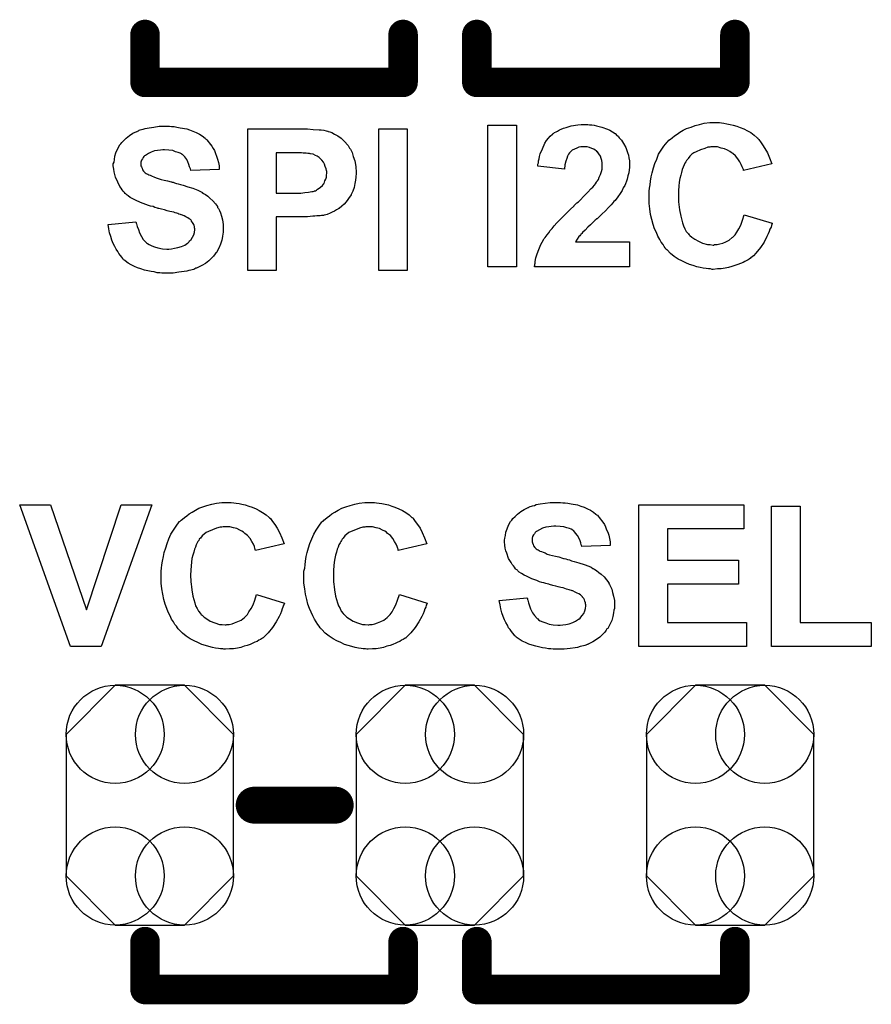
# Model space of a CAD drawing. Extents: x -0.52 to 0.5, y -1.13 to 1.12.
# Tile 6 of 15: x -0.11 to 0.12, y -0.72 to -0.45. Entities that reach past the tile are written whole.
import ezdxf

# ---------------------------------------------------------------- set-up
doc = ezdxf.new("R2010")
doc.units = 0
doc.layers.get('0').update_dxf_attribs({"linetype": 'CONTINUOUS'})
doc.layers.add('gto', color=2, linetype='CONTINUOUS')
doc.layers.add('gts', color=1, linetype='CONTINUOUS')

# ---------------------------------------------------------------- blocks, each defined once
blk = doc.blocks.new('D22')
at = {"const_width": 0.005}
blk.add_lwpolyline([(-0.0025, 0, 1), (0.0025, 0, 1)], format="xyb", close=True, dxfattribs=at)
blk = doc.blocks.new('D34')
at = {"const_width": 0.004}
blk.add_lwpolyline([(-0.002, 0, 1), (0.002, 0, 1)], format="xyb", close=True, dxfattribs=at)
blk = doc.blocks.new('D83')
blk.add_lwpolyline([(-0.0227, 0.0192), (-0.0227, -0.0192), (-0.0094, -0.0325), (0.0094, -0.0325), (0.0227, -0.0192), (0.0227, 0.0192), (0.0094, 0.0325), (-0.0094, 0.0325)], close=True)
for centre in [(-0.0094, 0.0192), (0.0094, 0.0192), (-0.0094, -0.0192), (0.0094, -0.0192)]:
    blk.add_circle(centre, 0.0133)

msp = doc.modelspace()

# ---------------------------------------------------------------- linework, layer by layer
at = {"layer": 'gto', "color": 2}
for points, const_width in [([(-0.08, -0.467), (-0.08, -0.454)], 0.008), ([(-0.01, -0.467), (-0.01, -0.454)], 0.008), ([(0.01, -0.467), (0.01, -0.454)], 0.008), ([(0.08, -0.467), (0.08, -0.454)], 0.008), ([(-0.08, -0.467), (-0.01, -0.467)], 0.008), ([(0.01, -0.467), (0.08, -0.467)], 0.008), ([(-0.0504, -0.663), (-0.0284, -0.663)], 0.01), ([(-0.08, -0.713), (-0.08, -0.7)], 0.008), ([(-0.01, -0.713), (-0.01, -0.7)], 0.008), ([(0.01, -0.713), (0.01, -0.7)], 0.008), ([(0.08, -0.713), (0.08, -0.7)], 0.008), ([(-0.08, -0.713), (-0.01, -0.713)], 0.008), ([(0.01, -0.713), (0.08, -0.713)], 0.008)]:
    msp.add_lwpolyline(points, dxfattribs=dict(at, const_width=const_width))
for points in [[(0.0758, -0.4779), (0.0764, -0.478), (0.077, -0.4781), (0.0778, -0.4782), (0.0787, -0.4784), (0.0795, -0.4786), (0.0805, -0.4789), (0.0814, -0.4792), (0.0824, -0.4796), (0.0834, -0.4801), (0.0843, -0.4806), (0.0852, -0.4813), (0.086, -0.482), (0.0861, -0.482), (0.0861, -0.4821), (0.0863, -0.4823), (0.0865, -0.4825), (0.0867, -0.4828), (0.0869, -0.4831), (0.0875, -0.4839), (0.0881, -0.4849), (0.0888, -0.4861), (0.0894, -0.4875), (0.09, -0.4891), (0.0823, -0.4909), (0.0823, -0.4909), (0.0823, -0.4908), (0.0823, -0.4906), (0.0822, -0.4904), (0.082, -0.4899), (0.0817, -0.4893), (0.0813, -0.4885), (0.0808, -0.4877), (0.0802, -0.4869), (0.0794, -0.4863), (0.0793, -0.4862), (0.079, -0.486), (0.0786, -0.4857), (0.078, -0.4854), (0.0772, -0.485), (0.0763, -0.4848), (0.0753, -0.4845), (0.0742, -0.4845), (0.0738, -0.4845), (0.0735, -0.4845), (0.0732, -0.4846), (0.0727, -0.4846), (0.0718, -0.4849), (0.0707, -0.4853), (0.0695, -0.4858), (0.0689, -0.4861), (0.0683, -0.4865), (0.0678, -0.487), (0.0673, -0.4876), (0.0673, -0.4876), (0.0672, -0.4878), (0.0671, -0.4879), (0.0669, -0.4882), (0.0667, -0.4885), (0.0664, -0.4889), (0.0662, -0.4894), (0.066, -0.49), (0.0657, -0.4906), (0.0655, -0.4914), (0.0653, -0.4922), (0.0651, -0.4931), (0.0649, -0.4941), (0.0648, -0.4951), (0.0647, -0.4963), (0.0647, -0.4976), (0.0647, -0.4976), (0.0647, -0.4979), (0.0647, -0.4983), (0.0647, -0.4987), (0.0647, -0.4994), (0.0648, -0.5001), (0.0649, -0.5008), (0.065, -0.5016), (0.0653, -0.5033), (0.0658, -0.5051), (0.0661, -0.5059), (0.0664, -0.5067), (0.0668, -0.5074), (0.0673, -0.508), (0.0673, -0.5081), (0.0674, -0.5081), (0.0676, -0.5083), (0.0678, -0.5085), (0.0683, -0.509), (0.0691, -0.5095), (0.0701, -0.5101), (0.0712, -0.5106), (0.0726, -0.511), (0.0733, -0.511), (0.0741, -0.5111), (0.0743, -0.5111), (0.0745, -0.511), (0.0752, -0.511), (0.0759, -0.5108), (0.0767, -0.5106), (0.0775, -0.5102), (0.0784, -0.5098), (0.0793, -0.5091), (0.0794, -0.509), (0.0797, -0.5087), (0.0801, -0.5083), (0.0805, -0.5076), (0.0811, -0.5067), (0.0816, -0.5057), (0.0821, -0.5044), (0.0825, -0.5029), (0.0901, -0.5052), (0.0901, -0.5053), (0.09, -0.5055), (0.0899, -0.5058), (0.0898, -0.5063), (0.0895, -0.5068), (0.0893, -0.5074), (0.089, -0.5081), (0.0887, -0.5088), (0.0879, -0.5103), (0.0869, -0.5118), (0.0857, -0.5133), (0.085, -0.514), (0.0843, -0.5146), (0.0843, -0.5147), (0.0842, -0.5147), (0.0839, -0.5149), (0.0836, -0.5151), (0.0832, -0.5153), (0.0827, -0.5156), (0.0822, -0.5158), (0.0815, -0.5161), (0.0808, -0.5164), (0.08, -0.5167), (0.0792, -0.5169), (0.0783, -0.5172), (0.0774, -0.5174), (0.0763, -0.5176), (0.0753, -0.5176), (0.0741, -0.5177), (0.0738, -0.5177), (0.0734, -0.5176), (0.0728, -0.5176), (0.0722, -0.5175), (0.0714, -0.5174), (0.0706, -0.5172), (0.0697, -0.517), (0.0687, -0.5167), (0.0677, -0.5164), (0.0667, -0.5159), (0.0656, -0.5154), (0.0646, -0.5149), (0.0635, -0.5142), (0.0625, -0.5134), (0.0616, -0.5124), (0.0615, -0.5124), (0.0613, -0.5122), (0.0611, -0.5119), (0.0608, -0.5115), (0.0605, -0.511), (0.06, -0.5103), (0.0596, -0.5096), (0.0591, -0.5087), (0.0587, -0.5077), (0.0582, -0.5067), (0.0578, -0.5055), (0.0575, -0.5042), (0.0571, -0.5028), (0.0569, -0.5013), (0.0567, -0.4998), (0.0567, -0.4981), (0.0567, -0.4981), (0.0567, -0.498), (0.0567, -0.4977), (0.0567, -0.4972), (0.0567, -0.4965), (0.0568, -0.4957), (0.057, -0.4948), (0.0571, -0.4938), (0.0573, -0.4926), (0.0576, -0.4915), (0.0579, -0.4902), (0.0583, -0.489), (0.0588, -0.4878), (0.0593, -0.4865), (0.06, -0.4854), (0.0607, -0.4843), (0.0616, -0.4832), (0.0617, -0.4831), (0.0618, -0.483), (0.0621, -0.4827), (0.0625, -0.4824), (0.063, -0.482), (0.0636, -0.4815), (0.0643, -0.481), (0.0651, -0.4805), (0.066, -0.48), (0.0669, -0.4795), (0.0681, -0.4791), (0.0692, -0.4787), (0.0704, -0.4784), (0.0717, -0.4781), (0.0732, -0.4779), (0.0746, -0.4779), (0.0753, -0.4779), (0.0758, -0.4779)], [(-0.0734, -0.4789), (-0.0728, -0.479), (-0.0721, -0.479), (-0.0714, -0.4791), (-0.0705, -0.4793), (-0.0687, -0.4796), (-0.0679, -0.4799), (-0.067, -0.4802), (-0.0661, -0.4806), (-0.0652, -0.481), (-0.0645, -0.4815), (-0.0637, -0.4821), (-0.0637, -0.4821), (-0.0636, -0.4823), (-0.0634, -0.4824), (-0.0632, -0.4826), (-0.0629, -0.483), (-0.0626, -0.4834), (-0.0622, -0.4838), (-0.0619, -0.4843), (-0.0615, -0.4849), (-0.0612, -0.4855), (-0.0609, -0.4863), (-0.0606, -0.487), (-0.0603, -0.4878), (-0.0601, -0.4887), (-0.0599, -0.4896), (-0.0599, -0.4906), (-0.0676, -0.4909), (-0.0676, -0.4908), (-0.0676, -0.4908), (-0.0677, -0.4904), (-0.0679, -0.4899), (-0.0681, -0.4893), (-0.0684, -0.4885), (-0.0687, -0.4879), (-0.0692, -0.4872), (-0.0698, -0.4866), (-0.0699, -0.4866), (-0.0701, -0.4864), (-0.0705, -0.4862), (-0.071, -0.486), (-0.0717, -0.4858), (-0.0725, -0.4855), (-0.0735, -0.4854), (-0.0747, -0.4853), (-0.0752, -0.4853), (-0.0758, -0.4854), (-0.0766, -0.4855), (-0.0774, -0.4856), (-0.0783, -0.4859), (-0.0791, -0.4863), (-0.0799, -0.4868), (-0.08, -0.4868), (-0.0801, -0.4869), (-0.0803, -0.4871), (-0.0805, -0.4874), (-0.0807, -0.4877), (-0.081, -0.4881), (-0.0811, -0.4886), (-0.0811, -0.4891), (-0.0811, -0.4892), (-0.0811, -0.4894), (-0.0811, -0.4896), (-0.081, -0.4899), (-0.0808, -0.4903), (-0.0807, -0.4907), (-0.0804, -0.4911), (-0.08, -0.4915), (-0.08, -0.4915), (-0.0797, -0.4917), (-0.0795, -0.4918), (-0.0792, -0.4919), (-0.079, -0.4921), (-0.0786, -0.4922), (-0.0781, -0.4924), (-0.0776, -0.4926), (-0.077, -0.4929), (-0.0764, -0.4931), (-0.0756, -0.4933), (-0.0748, -0.4935), (-0.0739, -0.4937), (-0.0729, -0.494), (-0.0728, -0.494), (-0.0726, -0.4941), (-0.0724, -0.4941), (-0.072, -0.4942), (-0.0715, -0.4944), (-0.071, -0.4945), (-0.0704, -0.4947), (-0.0697, -0.4949), (-0.0684, -0.4953), (-0.067, -0.4957), (-0.0657, -0.4962), (-0.0651, -0.4965), (-0.0646, -0.4968), (-0.0645, -0.4968), (-0.0645, -0.4969), (-0.0641, -0.4971), (-0.0636, -0.4974), (-0.063, -0.4979), (-0.0624, -0.4984), (-0.0616, -0.4991), (-0.0609, -0.4999), (-0.0603, -0.5007), (-0.0603, -0.5009), (-0.0601, -0.5012), (-0.0598, -0.5017), (-0.0595, -0.5024), (-0.0593, -0.5033), (-0.059, -0.5043), (-0.0588, -0.5055), (-0.0588, -0.5068), (-0.0588, -0.5069), (-0.0588, -0.507), (-0.0588, -0.5072), (-0.0588, -0.5074), (-0.0588, -0.5077), (-0.0589, -0.5081), (-0.059, -0.5088), (-0.0592, -0.5098), (-0.0595, -0.5109), (-0.06, -0.512), (-0.0606, -0.5131), (-0.0606, -0.5131), (-0.0608, -0.5132), (-0.061, -0.5135), (-0.0614, -0.5141), (-0.062, -0.5147), (-0.0627, -0.5154), (-0.0636, -0.5161), (-0.0646, -0.5167), (-0.0659, -0.5173), (-0.0659, -0.5173), (-0.066, -0.5174), (-0.0662, -0.5174), (-0.0665, -0.5176), (-0.0668, -0.5177), (-0.0672, -0.5178), (-0.0676, -0.5179), (-0.0681, -0.518), (-0.0687, -0.5182), (-0.0694, -0.5183), (-0.0708, -0.5185), (-0.0724, -0.5187), (-0.0742, -0.5187), (-0.0749, -0.5187), (-0.0754, -0.5187), (-0.076, -0.5186), (-0.0767, -0.5186), (-0.0775, -0.5184), (-0.0783, -0.5183), (-0.0801, -0.5179), (-0.0811, -0.5176), (-0.082, -0.5173), (-0.0829, -0.5169), (-0.0838, -0.5165), (-0.0846, -0.516), (-0.0854, -0.5154), (-0.0854, -0.5153), (-0.0856, -0.5152), (-0.0858, -0.5151), (-0.086, -0.5148), (-0.0863, -0.5144), (-0.0867, -0.5139), (-0.0871, -0.5134), (-0.0874, -0.5129), (-0.0878, -0.5122), (-0.0882, -0.5115), (-0.0886, -0.5107), (-0.089, -0.5098), (-0.0893, -0.5088), (-0.0896, -0.5078), (-0.0898, -0.5067), (-0.09, -0.5055), (-0.0825, -0.5048), (-0.0825, -0.5048), (-0.0824, -0.505), (-0.0824, -0.5052), (-0.0823, -0.5054), (-0.0821, -0.5061), (-0.0818, -0.5069), (-0.0815, -0.5078), (-0.081, -0.5088), (-0.0805, -0.5096), (-0.0797, -0.5104), (-0.0796, -0.5105), (-0.0793, -0.5107), (-0.0789, -0.511), (-0.0782, -0.5113), (-0.0774, -0.5116), (-0.0765, -0.5119), (-0.0753, -0.5121), (-0.0741, -0.5122), (-0.0735, -0.5122), (-0.0728, -0.5121), (-0.072, -0.512), (-0.0711, -0.5118), (-0.0701, -0.5115), (-0.0692, -0.5111), (-0.0685, -0.5106), (-0.0684, -0.5106), (-0.0681, -0.5103), (-0.0679, -0.51), (-0.0675, -0.5096), (-0.0671, -0.509), (-0.0668, -0.5083), (-0.0666, -0.5077), (-0.0665, -0.5069), (-0.0665, -0.5068), (-0.0665, -0.5067), (-0.0666, -0.5064), (-0.0666, -0.5061), (-0.0667, -0.5057), (-0.0669, -0.5053), (-0.0671, -0.505), (-0.0674, -0.5046), (-0.0674, -0.5045), (-0.0675, -0.5044), (-0.0677, -0.5042), (-0.068, -0.504), (-0.0684, -0.5037), (-0.0689, -0.5035), (-0.0694, -0.5032), (-0.0701, -0.5029), (-0.0702, -0.5029), (-0.0704, -0.5028), (-0.0708, -0.5027), (-0.0711, -0.5026), (-0.0714, -0.5025), (-0.0718, -0.5024), (-0.0722, -0.5022), (-0.0727, -0.5021), (-0.0733, -0.502), (-0.074, -0.5018), (-0.0747, -0.5016), (-0.0755, -0.5014), (-0.0763, -0.5012), (-0.0764, -0.5012), (-0.0766, -0.5011), (-0.077, -0.501), (-0.0773, -0.5009), (-0.0778, -0.5007), (-0.0785, -0.5006), (-0.0791, -0.5004), (-0.0798, -0.5001), (-0.0812, -0.4996), (-0.0826, -0.4989), (-0.0833, -0.4986), (-0.084, -0.4982), (-0.0846, -0.4978), (-0.0851, -0.4974), (-0.0851, -0.4974), (-0.0852, -0.4972), (-0.0854, -0.4971), (-0.0856, -0.4969), (-0.0859, -0.4965), (-0.0862, -0.4961), (-0.0865, -0.4957), (-0.0868, -0.4952), (-0.0874, -0.4941), (-0.088, -0.4927), (-0.0882, -0.492), (-0.0884, -0.4913), (-0.0885, -0.4905), (-0.0886, -0.4896), (-0.0886, -0.4896), (-0.0886, -0.4895), (-0.0886, -0.4894), (-0.0886, -0.4891), (-0.0884, -0.4886), (-0.0883, -0.4879), (-0.0882, -0.487), (-0.0879, -0.4861), (-0.0875, -0.4851), (-0.0869, -0.4841), (-0.0869, -0.4841), (-0.0869, -0.484), (-0.0866, -0.4837), (-0.0863, -0.4833), (-0.0857, -0.4827), (-0.0851, -0.4821), (-0.0842, -0.4814), (-0.0833, -0.4808), (-0.0822, -0.4803), (-0.0821, -0.4803), (-0.082, -0.4802), (-0.0818, -0.4801), (-0.0816, -0.48), (-0.0813, -0.4799), (-0.081, -0.4798), (-0.0805, -0.4797), (-0.08, -0.4795), (-0.0789, -0.4793), (-0.0776, -0.4791), (-0.0762, -0.4789), (-0.0746, -0.4789), (-0.0739, -0.4789), (-0.0734, -0.4789)], [(-0.0374, -0.4796), (-0.0359, -0.4796), (-0.0344, -0.4798), (-0.0328, -0.4799), (-0.0322, -0.4799), (-0.0315, -0.48), (-0.0309, -0.4801), (-0.0305, -0.4802), (-0.0304, -0.4802), (-0.0303, -0.4803), (-0.0302, -0.4803), (-0.0299, -0.4804), (-0.0293, -0.4806), (-0.0286, -0.481), (-0.0277, -0.4815), (-0.0268, -0.4821), (-0.0259, -0.483), (-0.025, -0.484), (-0.025, -0.484), (-0.0249, -0.4841), (-0.0248, -0.4843), (-0.0247, -0.4845), (-0.0245, -0.4848), (-0.0243, -0.4851), (-0.0241, -0.4855), (-0.0238, -0.486), (-0.0235, -0.4871), (-0.0231, -0.4883), (-0.0228, -0.4898), (-0.0227, -0.4914), (-0.0227, -0.4915), (-0.0227, -0.4916), (-0.0227, -0.4917), (-0.0227, -0.492), (-0.0228, -0.4923), (-0.0228, -0.4927), (-0.0229, -0.4935), (-0.0231, -0.4944), (-0.0233, -0.4955), (-0.0236, -0.4965), (-0.0241, -0.4974), (-0.0241, -0.4975), (-0.0243, -0.4978), (-0.0246, -0.4982), (-0.025, -0.4988), (-0.0254, -0.4994), (-0.026, -0.5), (-0.0266, -0.5006), (-0.0273, -0.5012), (-0.0275, -0.5012), (-0.0277, -0.5014), (-0.0281, -0.5016), (-0.0286, -0.5019), (-0.0292, -0.5022), (-0.0298, -0.5025), (-0.0306, -0.5028), (-0.0313, -0.503), (-0.0314, -0.503), (-0.0316, -0.5031), (-0.0318, -0.5031), (-0.0321, -0.5031), (-0.0325, -0.5032), (-0.0329, -0.5032), (-0.0334, -0.5032), (-0.0339, -0.5033), (-0.0345, -0.5033), (-0.0352, -0.5034), (-0.0359, -0.5035), (-0.0367, -0.5035), (-0.0375, -0.5035), (-0.0444, -0.5035), (-0.0444, -0.518), (-0.0521, -0.518), (-0.0521, -0.4796), (-0.038, -0.4796), (-0.0374, -0.4796)], [(-0.0089, -0.518), (-0.0166, -0.518), (-0.0166, -0.4796), (-0.0089, -0.4796), (-0.0089, -0.518)], [(0.0208, -0.517), (0.013, -0.517), (0.013, -0.4786), (0.0208, -0.4786), (0.0208, -0.517)], [(0.0401, -0.4784), (0.0406, -0.4785), (0.0412, -0.4785), (0.0418, -0.4786), (0.0425, -0.4788), (0.0439, -0.4791), (0.0454, -0.4797), (0.0461, -0.48), (0.0468, -0.4804), (0.0475, -0.4809), (0.0481, -0.4815), (0.0482, -0.4815), (0.0483, -0.4816), (0.0484, -0.4818), (0.0486, -0.482), (0.0489, -0.4823), (0.0492, -0.4827), (0.0495, -0.4831), (0.0498, -0.4836), (0.0504, -0.4847), (0.0509, -0.486), (0.0511, -0.4867), (0.0512, -0.4875), (0.0514, -0.4883), (0.0514, -0.4891), (0.0514, -0.4893), (0.0514, -0.4896), (0.0514, -0.4901), (0.0513, -0.4907), (0.0512, -0.4915), (0.051, -0.4923), (0.0508, -0.4932), (0.0505, -0.4941), (0.0504, -0.4942), (0.0503, -0.4945), (0.0501, -0.495), (0.0497, -0.4956), (0.0494, -0.4963), (0.0489, -0.4971), (0.0482, -0.498), (0.0475, -0.499), (0.0475, -0.499), (0.0472, -0.4993), (0.0469, -0.4997), (0.0464, -0.5002), (0.0457, -0.5009), (0.0449, -0.5018), (0.0439, -0.5027), (0.0427, -0.5039), (0.0426, -0.504), (0.0425, -0.504), (0.0424, -0.5042), (0.0421, -0.5044), (0.0415, -0.505), (0.0408, -0.5056), (0.0401, -0.5063), (0.0394, -0.5071), (0.0387, -0.5077), (0.0385, -0.508), (0.0383, -0.5082), (0.0382, -0.5082), (0.0381, -0.5083), (0.0379, -0.5086), (0.0377, -0.5088), (0.0372, -0.5095), (0.0368, -0.5102), (0.0514, -0.5102), (0.0514, -0.517), (0.0256, -0.517), (0.0256, -0.5169), (0.0256, -0.5168), (0.0257, -0.5166), (0.0257, -0.5163), (0.0258, -0.516), (0.0258, -0.5156), (0.026, -0.5146), (0.0264, -0.5135), (0.0268, -0.5123), (0.0274, -0.511), (0.0281, -0.5097), (0.0281, -0.5096), (0.0282, -0.5095), (0.0283, -0.5093), (0.0285, -0.5091), (0.0288, -0.5087), (0.0291, -0.5083), (0.0295, -0.5078), (0.0299, -0.5072), (0.0304, -0.5066), (0.031, -0.5059), (0.0317, -0.5051), (0.0325, -0.5043), (0.0333, -0.5035), (0.0343, -0.5025), (0.0353, -0.5015), (0.0364, -0.5005), (0.0364, -0.5004), (0.0366, -0.5002), (0.0368, -0.5), (0.0371, -0.4997), (0.0376, -0.4994), (0.038, -0.4989), (0.039, -0.4979), (0.04, -0.4969), (0.041, -0.4958), (0.0415, -0.4954), (0.0419, -0.4949), (0.0422, -0.4945), (0.0425, -0.4941), (0.0425, -0.494), (0.0427, -0.4937), (0.043, -0.4933), (0.0432, -0.4927), (0.0435, -0.492), (0.0438, -0.4912), (0.044, -0.4905), (0.044, -0.4896), (0.044, -0.4896), (0.044, -0.4895), (0.044, -0.4893), (0.044, -0.4888), (0.0439, -0.4882), (0.0437, -0.4876), (0.0435, -0.487), (0.0431, -0.4864), (0.0427, -0.4858), (0.0426, -0.4858), (0.0425, -0.4856), (0.0421, -0.4854), (0.0417, -0.4851), (0.0412, -0.4849), (0.0406, -0.4847), (0.0399, -0.4845), (0.039, -0.4845), (0.0386, -0.4845), (0.0382, -0.4845), (0.0377, -0.4846), (0.0371, -0.4848), (0.0365, -0.4851), (0.0359, -0.4854), (0.0353, -0.4859), (0.0353, -0.4859), (0.0351, -0.4861), (0.0349, -0.4865), (0.0346, -0.487), (0.0344, -0.4876), (0.0341, -0.4884), (0.0339, -0.4894), (0.0338, -0.4905), (0.0265, -0.4897), (0.0265, -0.4897), (0.0265, -0.4895), (0.0265, -0.4892), (0.0267, -0.4888), (0.0267, -0.4883), (0.0269, -0.4877), (0.027, -0.4871), (0.0272, -0.4864), (0.0278, -0.485), (0.0284, -0.4835), (0.0289, -0.4828), (0.0294, -0.4821), (0.0299, -0.4816), (0.0305, -0.481), (0.0306, -0.481), (0.0307, -0.4809), (0.0309, -0.4808), (0.0311, -0.4806), (0.0315, -0.4804), (0.0319, -0.4802), (0.0324, -0.4799), (0.0329, -0.4797), (0.0335, -0.4794), (0.0342, -0.4792), (0.0356, -0.4788), (0.0374, -0.4785), (0.0383, -0.4784), (0.0392, -0.4784), (0.0398, -0.4784), (0.0401, -0.4784)], [(-0.0386, -0.4861), (-0.0444, -0.4861), (-0.0444, -0.497), (-0.0391, -0.497), (-0.0387, -0.497), (-0.0377, -0.497), (-0.0367, -0.4969), (-0.0357, -0.4968), (-0.0348, -0.4966), (-0.0344, -0.4966), (-0.0341, -0.4965), (-0.034, -0.4964), (-0.0338, -0.4964), (-0.0335, -0.4962), (-0.0332, -0.496), (-0.0328, -0.4957), (-0.0324, -0.4954), (-0.0319, -0.495), (-0.0316, -0.4946), (-0.0316, -0.4945), (-0.0314, -0.4944), (-0.0313, -0.4941), (-0.0312, -0.4937), (-0.031, -0.4932), (-0.0308, -0.4927), (-0.0308, -0.4922), (-0.0307, -0.4916), (-0.0307, -0.4915), (-0.0307, -0.4912), (-0.0308, -0.4909), (-0.0309, -0.4904), (-0.0311, -0.4898), (-0.0313, -0.4892), (-0.0316, -0.4886), (-0.032, -0.4881), (-0.0321, -0.488), (-0.0322, -0.4879), (-0.0325, -0.4876), (-0.0328, -0.4874), (-0.0333, -0.487), (-0.0338, -0.4868), (-0.0344, -0.4865), (-0.0351, -0.4864), (-0.0352, -0.4864), (-0.0354, -0.4863), (-0.0358, -0.4863), (-0.0363, -0.4862), (-0.0371, -0.4862), (-0.0376, -0.4861), (-0.0381, -0.4861), (-0.0386, -0.4861)], [(-0.0919, -0.62), (-0.1002, -0.62), (-0.114, -0.5816), (-0.1056, -0.5816), (-0.0959, -0.61), (-0.0865, -0.5816), (-0.0782, -0.5816), (-0.0919, -0.62)], [(-0.0566, -0.5809), (-0.0559, -0.581), (-0.0553, -0.5811), (-0.0545, -0.5812), (-0.0537, -0.5814), (-0.0528, -0.5816), (-0.0518, -0.5819), (-0.0509, -0.5822), (-0.0499, -0.5826), (-0.049, -0.5831), (-0.0481, -0.5836), (-0.0471, -0.5843), (-0.0463, -0.585), (-0.0462, -0.585), (-0.0462, -0.5851), (-0.046, -0.5853), (-0.0458, -0.5855), (-0.0456, -0.5858), (-0.0454, -0.5861), (-0.0448, -0.5869), (-0.0442, -0.5879), (-0.0435, -0.5891), (-0.0429, -0.5905), (-0.0423, -0.5921), (-0.05, -0.5939), (-0.05, -0.5939), (-0.0501, -0.5938), (-0.0501, -0.5936), (-0.0502, -0.5934), (-0.0503, -0.5929), (-0.0506, -0.5922), (-0.051, -0.5915), (-0.0515, -0.5907), (-0.0522, -0.5899), (-0.0529, -0.5893), (-0.053, -0.5892), (-0.0533, -0.589), (-0.0537, -0.5887), (-0.0543, -0.5884), (-0.0551, -0.588), (-0.056, -0.5878), (-0.057, -0.5875), (-0.0581, -0.5875), (-0.0585, -0.5875), (-0.0588, -0.5875), (-0.0592, -0.5876), (-0.0596, -0.5876), (-0.0606, -0.5879), (-0.0617, -0.5883), (-0.0628, -0.5888), (-0.0634, -0.5891), (-0.064, -0.5895), (-0.0645, -0.59), (-0.065, -0.5906), (-0.065, -0.5906), (-0.0652, -0.5908), (-0.0653, -0.5909), (-0.0654, -0.5912), (-0.0657, -0.5915), (-0.0659, -0.5919), (-0.0661, -0.5924), (-0.0663, -0.593), (-0.0666, -0.5936), (-0.0668, -0.5944), (-0.067, -0.5952), (-0.0673, -0.5961), (-0.0674, -0.5971), (-0.0675, -0.5981), (-0.0676, -0.5993), (-0.0677, -0.6006), (-0.0677, -0.6006), (-0.0677, -0.6009), (-0.0677, -0.6013), (-0.0676, -0.6017), (-0.0676, -0.6024), (-0.0675, -0.6031), (-0.0674, -0.6038), (-0.0673, -0.6046), (-0.067, -0.6063), (-0.0665, -0.6081), (-0.0663, -0.6089), (-0.0659, -0.6097), (-0.0655, -0.6104), (-0.065, -0.611), (-0.065, -0.6111), (-0.0649, -0.6111), (-0.0648, -0.6113), (-0.0645, -0.6115), (-0.064, -0.612), (-0.0632, -0.6125), (-0.0623, -0.6131), (-0.0611, -0.6136), (-0.0598, -0.614), (-0.0591, -0.614), (-0.0583, -0.6141), (-0.058, -0.6141), (-0.0578, -0.614), (-0.0572, -0.614), (-0.0564, -0.6138), (-0.0557, -0.6136), (-0.0548, -0.6132), (-0.0539, -0.6128), (-0.053, -0.6121), (-0.0529, -0.612), (-0.0526, -0.6117), (-0.0522, -0.6113), (-0.0518, -0.6106), (-0.0512, -0.6097), (-0.0507, -0.6087), (-0.0502, -0.6074), (-0.0498, -0.6059), (-0.0422, -0.6082), (-0.0422, -0.6083), (-0.0423, -0.6085), (-0.0424, -0.6088), (-0.0426, -0.6093), (-0.0428, -0.6098), (-0.043, -0.6104), (-0.0433, -0.6111), (-0.0436, -0.6118), (-0.0444, -0.6133), (-0.0454, -0.6148), (-0.0466, -0.6163), (-0.0473, -0.617), (-0.048, -0.6176), (-0.0481, -0.6177), (-0.0482, -0.6177), (-0.0484, -0.6179), (-0.0487, -0.6181), (-0.0491, -0.6183), (-0.0496, -0.6186), (-0.0502, -0.6188), (-0.0508, -0.6191), (-0.0515, -0.6194), (-0.0523, -0.6197), (-0.0531, -0.6199), (-0.054, -0.6202), (-0.0549, -0.6204), (-0.056, -0.6206), (-0.0571, -0.6206), (-0.0582, -0.6207), (-0.0586, -0.6207), (-0.0589, -0.6206), (-0.0595, -0.6206), (-0.0601, -0.6205), (-0.0609, -0.6204), (-0.0617, -0.6202), (-0.0627, -0.62), (-0.0636, -0.6197), (-0.0646, -0.6194), (-0.0657, -0.6189), (-0.0667, -0.6184), (-0.0678, -0.6179), (-0.0688, -0.6172), (-0.0698, -0.6164), (-0.0708, -0.6154), (-0.0708, -0.6154), (-0.071, -0.6152), (-0.0712, -0.6149), (-0.0715, -0.6145), (-0.0719, -0.614), (-0.0723, -0.6133), (-0.0728, -0.6126), (-0.0732, -0.6117), (-0.0737, -0.6107), (-0.0741, -0.6097), (-0.0745, -0.6085), (-0.0749, -0.6072), (-0.0752, -0.6058), (-0.0754, -0.6043), (-0.0756, -0.6028), (-0.0756, -0.6011), (-0.0756, -0.6011), (-0.0756, -0.601), (-0.0756, -0.6007), (-0.0756, -0.6002), (-0.0756, -0.5995), (-0.0755, -0.5987), (-0.0754, -0.5978), (-0.0753, -0.5968), (-0.075, -0.5956), (-0.0748, -0.5945), (-0.0744, -0.5932), (-0.074, -0.592), (-0.0735, -0.5908), (-0.073, -0.5895), (-0.0723, -0.5884), (-0.0716, -0.5873), (-0.0707, -0.5862), (-0.0707, -0.5861), (-0.0705, -0.586), (-0.0702, -0.5857), (-0.0698, -0.5854), (-0.0693, -0.585), (-0.0687, -0.5845), (-0.068, -0.584), (-0.0672, -0.5835), (-0.0663, -0.583), (-0.0654, -0.5825), (-0.0643, -0.5821), (-0.0632, -0.5817), (-0.0619, -0.5814), (-0.0606, -0.5811), (-0.0592, -0.5809), (-0.0577, -0.5809), (-0.0571, -0.5809), (-0.0566, -0.5809)], [(-0.0178, -0.5809), (-0.0172, -0.581), (-0.0165, -0.5811), (-0.0158, -0.5812), (-0.0149, -0.5814), (-0.014, -0.5816), (-0.0131, -0.5819), (-0.0122, -0.5822), (-0.0112, -0.5826), (-0.0102, -0.5831), (-0.0093, -0.5836), (-0.0084, -0.5843), (-0.0076, -0.585), (-0.0075, -0.585), (-0.0074, -0.5851), (-0.0073, -0.5853), (-0.0071, -0.5855), (-0.0069, -0.5858), (-0.0067, -0.5861), (-0.0061, -0.5869), (-0.0054, -0.5879), (-0.0048, -0.5891), (-0.0042, -0.5905), (-0.0036, -0.5921), (-0.0113, -0.5939), (-0.0113, -0.5939), (-0.0113, -0.5938), (-0.0113, -0.5936), (-0.0114, -0.5934), (-0.0116, -0.5929), (-0.0119, -0.5922), (-0.0123, -0.5915), (-0.0128, -0.5907), (-0.0134, -0.5899), (-0.0142, -0.5893), (-0.0143, -0.5892), (-0.0145, -0.589), (-0.015, -0.5887), (-0.0156, -0.5884), (-0.0164, -0.588), (-0.0173, -0.5878), (-0.0183, -0.5875), (-0.0194, -0.5875), (-0.0198, -0.5875), (-0.0201, -0.5875), (-0.0204, -0.5876), (-0.0209, -0.5876), (-0.0218, -0.5879), (-0.0229, -0.5883), (-0.0241, -0.5888), (-0.0247, -0.5891), (-0.0253, -0.5895), (-0.0258, -0.59), (-0.0263, -0.5906), (-0.0263, -0.5906), (-0.0264, -0.5908), (-0.0265, -0.5909), (-0.0267, -0.5912), (-0.0269, -0.5915), (-0.0271, -0.5919), (-0.0274, -0.5924), (-0.0276, -0.593), (-0.0279, -0.5936), (-0.0281, -0.5944), (-0.0283, -0.5952), (-0.0285, -0.5961), (-0.0287, -0.5971), (-0.0288, -0.5981), (-0.0289, -0.5993), (-0.0289, -0.6006), (-0.0289, -0.6006), (-0.0289, -0.6009), (-0.0289, -0.6013), (-0.0289, -0.6017), (-0.0289, -0.6024), (-0.0288, -0.6031), (-0.0287, -0.6038), (-0.0286, -0.6046), (-0.0283, -0.6063), (-0.0278, -0.6081), (-0.0275, -0.6089), (-0.0271, -0.6097), (-0.0268, -0.6104), (-0.0263, -0.611), (-0.0263, -0.6111), (-0.0262, -0.6111), (-0.026, -0.6113), (-0.0258, -0.6115), (-0.0253, -0.612), (-0.0245, -0.6125), (-0.0235, -0.6131), (-0.0224, -0.6136), (-0.021, -0.614), (-0.0203, -0.614), (-0.0195, -0.6141), (-0.0193, -0.6141), (-0.019, -0.614), (-0.0184, -0.614), (-0.0177, -0.6138), (-0.0169, -0.6136), (-0.016, -0.6132), (-0.0152, -0.6128), (-0.0143, -0.6121), (-0.0142, -0.612), (-0.0139, -0.6117), (-0.0135, -0.6113), (-0.013, -0.6106), (-0.0125, -0.6097), (-0.012, -0.6087), (-0.0115, -0.6074), (-0.011, -0.6059), (-0.0035, -0.6082), (-0.0035, -0.6083), (-0.0036, -0.6085), (-0.0037, -0.6088), (-0.0038, -0.6093), (-0.0041, -0.6098), (-0.0043, -0.6104), (-0.0046, -0.6111), (-0.0049, -0.6118), (-0.0057, -0.6133), (-0.0067, -0.6148), (-0.0079, -0.6163), (-0.0086, -0.617), (-0.0093, -0.6176), (-0.0093, -0.6177), (-0.0094, -0.6177), (-0.0097, -0.6179), (-0.01, -0.6181), (-0.0104, -0.6183), (-0.0109, -0.6186), (-0.0114, -0.6188), (-0.012, -0.6191), (-0.0128, -0.6194), (-0.0135, -0.6197), (-0.0144, -0.6199), (-0.0153, -0.6202), (-0.0162, -0.6204), (-0.0173, -0.6206), (-0.0183, -0.6206), (-0.0195, -0.6207), (-0.0198, -0.6207), (-0.0202, -0.6206), (-0.0208, -0.6206), (-0.0214, -0.6205), (-0.0221, -0.6204), (-0.023, -0.6202), (-0.0239, -0.62), (-0.0249, -0.6197), (-0.0259, -0.6194), (-0.0269, -0.6189), (-0.028, -0.6184), (-0.029, -0.6179), (-0.0301, -0.6172), (-0.0311, -0.6164), (-0.032, -0.6154), (-0.0321, -0.6154), (-0.0322, -0.6152), (-0.0325, -0.6149), (-0.0328, -0.6145), (-0.0331, -0.614), (-0.0336, -0.6133), (-0.034, -0.6126), (-0.0345, -0.6117), (-0.0349, -0.6107), (-0.0354, -0.6097), (-0.0358, -0.6085), (-0.0361, -0.6072), (-0.0365, -0.6058), (-0.0367, -0.6043), (-0.0369, -0.6028), (-0.0369, -0.6011), (-0.0369, -0.6011), (-0.0369, -0.601), (-0.0369, -0.6007), (-0.0369, -0.6002), (-0.0369, -0.5995), (-0.0367, -0.5987), (-0.0366, -0.5978), (-0.0365, -0.5968), (-0.0363, -0.5956), (-0.036, -0.5945), (-0.0357, -0.5932), (-0.0353, -0.592), (-0.0348, -0.5908), (-0.0342, -0.5895), (-0.0336, -0.5884), (-0.0329, -0.5873), (-0.032, -0.5862), (-0.0319, -0.5861), (-0.0317, -0.586), (-0.0315, -0.5857), (-0.0311, -0.5854), (-0.0306, -0.585), (-0.03, -0.5845), (-0.0293, -0.584), (-0.0285, -0.5835), (-0.0276, -0.583), (-0.0266, -0.5825), (-0.0255, -0.5821), (-0.0244, -0.5817), (-0.0231, -0.5814), (-0.0219, -0.5811), (-0.0204, -0.5809), (-0.019, -0.5809), (-0.0183, -0.5809), (-0.0178, -0.5809)], [(0.0327, -0.5809), (0.0333, -0.581), (0.034, -0.581), (0.0347, -0.5811), (0.0356, -0.5813), (0.0373, -0.5816), (0.0382, -0.5819), (0.0391, -0.5822), (0.04, -0.5826), (0.0408, -0.583), (0.0416, -0.5835), (0.0423, -0.5841), (0.0424, -0.5841), (0.0425, -0.5843), (0.0427, -0.5844), (0.0429, -0.5846), (0.0432, -0.585), (0.0435, -0.5854), (0.0438, -0.5858), (0.0442, -0.5863), (0.0446, -0.5869), (0.0449, -0.5875), (0.0452, -0.5883), (0.0455, -0.589), (0.0458, -0.5898), (0.046, -0.5907), (0.0462, -0.5916), (0.0462, -0.5926), (0.0385, -0.5929), (0.0385, -0.5928), (0.0385, -0.5928), (0.0383, -0.5924), (0.0382, -0.5919), (0.038, -0.5913), (0.0377, -0.5905), (0.0373, -0.5899), (0.0368, -0.5892), (0.0363, -0.5886), (0.0362, -0.5886), (0.036, -0.5884), (0.0356, -0.5882), (0.0351, -0.588), (0.0344, -0.5878), (0.0336, -0.5875), (0.0326, -0.5874), (0.0314, -0.5873), (0.0309, -0.5873), (0.0302, -0.5874), (0.0295, -0.5875), (0.0287, -0.5876), (0.0278, -0.5879), (0.027, -0.5883), (0.0262, -0.5888), (0.0261, -0.5888), (0.026, -0.5889), (0.0258, -0.5891), (0.0256, -0.5894), (0.0254, -0.5897), (0.0251, -0.5901), (0.025, -0.5906), (0.025, -0.5911), (0.025, -0.5912), (0.025, -0.5914), (0.025, -0.5916), (0.0251, -0.5919), (0.0253, -0.5923), (0.0254, -0.5927), (0.0257, -0.5931), (0.0261, -0.5935), (0.0261, -0.5935), (0.0264, -0.5937), (0.0266, -0.5938), (0.0269, -0.5939), (0.0271, -0.5941), (0.0275, -0.5942), (0.028, -0.5944), (0.0285, -0.5946), (0.0291, -0.5949), (0.0297, -0.5951), (0.0305, -0.5953), (0.0313, -0.5955), (0.0322, -0.5957), (0.0332, -0.596), (0.0332, -0.596), (0.0335, -0.5961), (0.0337, -0.5961), (0.0341, -0.5962), (0.0346, -0.5964), (0.0351, -0.5965), (0.0357, -0.5967), (0.0364, -0.5969), (0.0377, -0.5973), (0.0391, -0.5977), (0.0404, -0.5982), (0.041, -0.5985), (0.0415, -0.5988), (0.0416, -0.5988), (0.0416, -0.5989), (0.042, -0.5991), (0.0425, -0.5994), (0.0431, -0.5999), (0.0437, -0.6004), (0.0445, -0.6011), (0.0452, -0.6019), (0.0458, -0.6027), (0.0458, -0.6029), (0.046, -0.6032), (0.0463, -0.6037), (0.0466, -0.6044), (0.0468, -0.6053), (0.0471, -0.6063), (0.0473, -0.6075), (0.0473, -0.6088), (0.0473, -0.6089), (0.0473, -0.609), (0.0473, -0.6092), (0.0473, -0.6094), (0.0473, -0.6097), (0.0472, -0.6101), (0.0471, -0.6108), (0.0469, -0.6118), (0.0466, -0.6129), (0.0461, -0.614), (0.0455, -0.6151), (0.0455, -0.6151), (0.0453, -0.6152), (0.0451, -0.6155), (0.0447, -0.6161), (0.0441, -0.6167), (0.0434, -0.6174), (0.0425, -0.6181), (0.0415, -0.6187), (0.0402, -0.6193), (0.0402, -0.6193), (0.0401, -0.6194), (0.0399, -0.6194), (0.0396, -0.6196), (0.0393, -0.6197), (0.0389, -0.6198), (0.0385, -0.6199), (0.038, -0.62), (0.0373, -0.6202), (0.0367, -0.6203), (0.0353, -0.6205), (0.0337, -0.6207), (0.0319, -0.6207), (0.0312, -0.6207), (0.0307, -0.6207), (0.0301, -0.6206), (0.0294, -0.6206), (0.0286, -0.6204), (0.0278, -0.6203), (0.026, -0.6199), (0.025, -0.6196), (0.0241, -0.6193), (0.0232, -0.6189), (0.0223, -0.6185), (0.0215, -0.618), (0.0207, -0.6174), (0.0206, -0.6173), (0.0205, -0.6172), (0.0203, -0.6171), (0.0201, -0.6168), (0.0198, -0.6164), (0.0194, -0.6159), (0.019, -0.6154), (0.0186, -0.6149), (0.0183, -0.6142), (0.0179, -0.6135), (0.0175, -0.6127), (0.0171, -0.6118), (0.0168, -0.6108), (0.0165, -0.6098), (0.0163, -0.6087), (0.0161, -0.6075), (0.0236, -0.6068), (0.0236, -0.6068), (0.0237, -0.607), (0.0237, -0.6072), (0.0238, -0.6074), (0.024, -0.6081), (0.0243, -0.6089), (0.0246, -0.6098), (0.0251, -0.6108), (0.0256, -0.6116), (0.0264, -0.6124), (0.0265, -0.6125), (0.0267, -0.6127), (0.0272, -0.613), (0.0279, -0.6133), (0.0287, -0.6136), (0.0296, -0.6139), (0.0307, -0.6141), (0.032, -0.6142), (0.0326, -0.6142), (0.0333, -0.6141), (0.0341, -0.614), (0.035, -0.6138), (0.036, -0.6135), (0.0368, -0.6131), (0.0376, -0.6126), (0.0377, -0.6126), (0.038, -0.6123), (0.0382, -0.612), (0.0386, -0.6116), (0.039, -0.611), (0.0393, -0.6103), (0.0395, -0.6097), (0.0396, -0.6089), (0.0396, -0.6088), (0.0396, -0.6087), (0.0395, -0.6084), (0.0395, -0.6081), (0.0393, -0.6077), (0.0392, -0.6073), (0.039, -0.607), (0.0387, -0.6066), (0.0387, -0.6065), (0.0386, -0.6064), (0.0384, -0.6062), (0.0381, -0.606), (0.0377, -0.6057), (0.0372, -0.6055), (0.0367, -0.6052), (0.036, -0.6049), (0.0359, -0.6049), (0.0357, -0.6048), (0.0353, -0.6047), (0.035, -0.6046), (0.0347, -0.6045), (0.0343, -0.6044), (0.0339, -0.6042), (0.0334, -0.6041), (0.0328, -0.604), (0.0321, -0.6038), (0.0314, -0.6036), (0.0306, -0.6034), (0.0297, -0.6032), (0.0297, -0.6032), (0.0295, -0.6031), (0.0291, -0.603), (0.0287, -0.6029), (0.0282, -0.6027), (0.0276, -0.6026), (0.027, -0.6024), (0.0263, -0.6021), (0.0249, -0.6016), (0.0235, -0.6009), (0.0228, -0.6006), (0.0221, -0.6002), (0.0215, -0.5998), (0.021, -0.5994), (0.021, -0.5994), (0.0209, -0.5992), (0.0207, -0.5991), (0.0205, -0.5989), (0.0202, -0.5985), (0.0199, -0.5981), (0.0196, -0.5977), (0.0193, -0.5972), (0.0186, -0.5961), (0.0181, -0.5947), (0.0179, -0.594), (0.0177, -0.5933), (0.0176, -0.5925), (0.0175, -0.5916), (0.0175, -0.5916), (0.0175, -0.5915), (0.0175, -0.5914), (0.0175, -0.5911), (0.0176, -0.5906), (0.0178, -0.5899), (0.0179, -0.589), (0.0182, -0.5881), (0.0186, -0.5871), (0.0191, -0.5861), (0.0191, -0.5861), (0.0192, -0.586), (0.0195, -0.5857), (0.0198, -0.5853), (0.0204, -0.5847), (0.021, -0.5841), (0.0219, -0.5834), (0.0228, -0.5828), (0.0239, -0.5823), (0.024, -0.5823), (0.0241, -0.5822), (0.0243, -0.5821), (0.0245, -0.582), (0.0248, -0.5819), (0.0251, -0.5818), (0.0256, -0.5817), (0.0261, -0.5815), (0.0272, -0.5813), (0.0285, -0.5811), (0.0299, -0.5809), (0.0315, -0.5809), (0.0322, -0.5809), (0.0327, -0.5809)], [(0.0824, -0.5881), (0.0617, -0.5881), (0.0617, -0.5966), (0.081, -0.5966), (0.081, -0.6031), (0.0617, -0.6031), (0.0617, -0.6135), (0.0831, -0.6135), (0.0831, -0.62), (0.0539, -0.62), (0.0539, -0.5816), (0.0824, -0.5816), (0.0824, -0.5881)], [(0.0977, -0.6135), (0.117, -0.6135), (0.117, -0.62), (0.0899, -0.62), (0.0899, -0.5819), (0.0977, -0.5819), (0.0977, -0.6135)]]:
    msp.add_lwpolyline(points, dxfattribs=at)

# ---------------------------------------------------------------- block references
at = {"layer": 'gto'}
for name, p in [('D34', (-0.08, -0.454)), ('D34', (-0.01, -0.454)), ('D34', (0.01, -0.454)), ('D34', (0.08, -0.454)), ('D34', (-0.08, -0.467)), ('D34', (-0.08, -0.467)), ('D34', (-0.01, -0.467)), ('D34', (-0.01, -0.467)), ('D34', (0.01, -0.467)), ('D34', (0.01, -0.467)), ('D34', (0.08, -0.467)), ('D22', (-0.0504, -0.663)), ('D22', (-0.0284, -0.663)), ('D34', (-0.08, -0.7)), ('D34', (-0.01, -0.7)), ('D34', (0.01, -0.7)), ('D34', (0.08, -0.7)), ('D34', (-0.08, -0.713)), ('D34', (-0.08, -0.713)), ('D34', (-0.01, -0.713)), ('D34', (-0.01, -0.713)), ('D34', (0.01, -0.713)), ('D34', (0.01, -0.713)), ('D34', (0.08, -0.713))]:
    msp.add_blockref(name, p, dxfattribs=at)
at = {"layer": 'gts'}
for p in [(-0.0787, -0.663), (0, -0.663), (0.0787, -0.663)]:
    msp.add_blockref('D83', p, dxfattribs=at)

doc.saveas('drawing.dxf')
